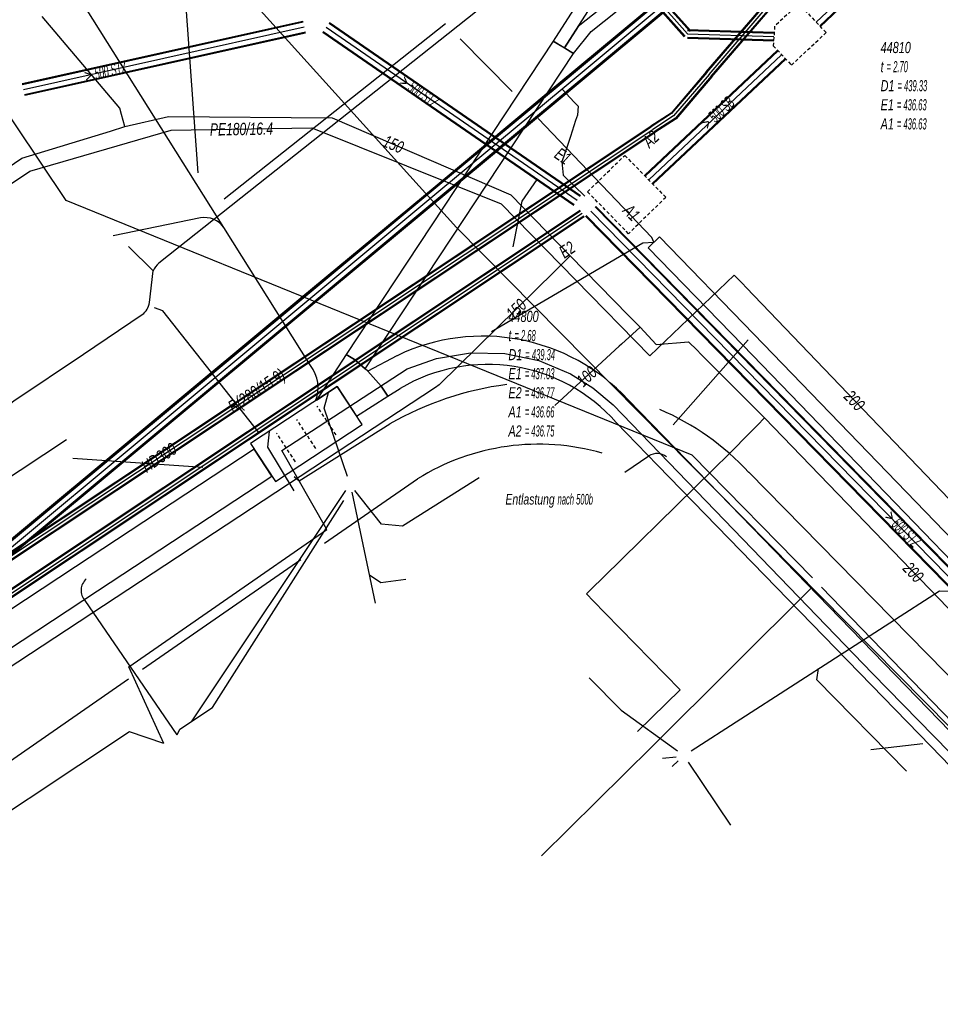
# Model space of a CAD drawing. Header units: metres. Extents: x 2695563 to 2696938, y 1260544 to 1262032.
# Tile 133 of 256: x 2695963 to 2696005, y 1261366 to 1261411. Entities that reach past the tile are written whole.
import ezdxf

# ---------------------------------------------------------------- set-up
doc = ezdxf.new("R2010")
doc.units = ezdxf.units.M
doc.linetypes.add('AUSGEZOGEN', pattern=[0])
doc.linetypes.add('STRICHLINIE2_S3', pattern=[0.25, 0.15, -0.1])
for name, color, linetype in [('AW_LK_ Haltung Text', 7, 'AUSGEZOGEN'), ('AW_LK_Ein-Auslauftext', 24, 'AUSGEZOGEN'), ('AW_LK_Haltung', 24, 'AUSGEZOGEN'), ('AW_LK_Normschacht Text', 24, 'AUSGEZOGEN'), ('AW_LK_Schacht Detaillinie', 24, 'AUSGEZOGEN'), ('AW_LK_Schacht Detailpolygon', 24, 'AUSGEZOGEN'), ('EW_LK_Bauwerk_FL_Linie_Punkt', 1, 'AUSGEZOGEN'), ('EW_LK_Trasseabs', 1, 'AUSGEZOGEN'), ('EW_LK_Trasserand', 1, 'AUSGEZOGEN'), ('FM_LK_SW_TRASSEKANTE', 94, 'AUSGEZOGEN'), ('GA_LK_Leitung', 32, 'AUSGEZOGEN'), ('GA_LK_Leitung_Text', 32, 'AUSGEZOGEN'), ('TV_LK_LEITUNG', 92, 'AUSGEZOGEN'), ('WA_LK_Leitung', 171, 'AUSGEZOGEN'), ('WA_LK_Leitung_Text', 171, 'AUSGEZOGEN')]:
    doc.layers.add(name, color=color, linetype=linetype)
doc.styles.add('ARIAL', font='arial.ttf')
pattern_1 = [(0, (2708005, 1273150), (6075, 6075), [6075, -6075]), (90, (2708005, 1273150), (-6075, 6075), [6075, -6075])]

# ---------------------------------------------------------------- blocks, each defined once
blk = doc.blocks.new('COMPLEXOBJECT_1763')
at = {"layer": 'EW_LK_Trasserand', "color": 1, "linetype": 'AUSGEZOGEN', "transparency": 33554687}
for points in [[(5979.125, 11395.927), (5977.813, 11395.221), (5978.413, 11394.557)], [(5978.413, 11394.557), (5978.716, 11394.098), (5979.267, 11394.447)], [(5989.03, 11392.907), (5990.895, 11390.988), (6003.241, 11378.282), (6008.597, 11372.77), (6016.5, 11364.636), (6017.289, 11365.403), (6009.409, 11373.513), (6004.104, 11378.972), (5991.687, 11391.752), (5989.564, 11393.937)]]:
    blk.add_lwpolyline(points, dxfattribs=at)
for centre, radius, start, end in [((5982.998, 11387.867), 8.942, 42.7501, 115.6642), ((5983.219, 11387.783), 7.748, 41.4037, 120.6685)]:
    blk.add_arc(centre, radius, start, end, dxfattribs=at)
blk = doc.blocks.new('COMPLEXOBJECT_1800')
at = {"layer": 'EW_LK_Trasserand', "color": 1, "linetype": 'AUSGEZOGEN', "transparency": 33554687}
blk.add_line((5986.69, 11409.828), (5989.866, 11414.765), dxfattribs=at)
for points in [[(5990.303, 11415.301), (5990.786, 11415.792), (6001.26, 11425.406), (6000.854, 11425.848), (5990.369, 11416.224), (5989.856, 11415.702)], [(5989.378, 11415.116), (5986.178, 11410.14), (5986.69, 11409.828)]]:
    blk.add_lwpolyline(points, dxfattribs=at)
for centre, radius, start, end in [((5992.493, 11413.063), 3.731, 134.9795, 146.6122), ((5992.739, 11412.869), 3.442, 135.0436, 146.5758)]:
    blk.add_arc(centre, radius, start, end, dxfattribs=at)
blk = doc.blocks.new('COMPLEXOBJECT_1988')
at = {"layer": 'EW_LK_Trasseabs', "color": 1, "linetype": 'AUSGEZOGEN', "transparency": 33554687}
blk.add_line((5967.942, 11398.329), (5968.105, 11399.76), dxfattribs=at)
blk.add_lwpolyline([(5950.127, 11381.469), (5951.342, 11382.407), (5957.797, 11389.591), (5961.31, 11393.492), (5961.816, 11393.882), (5964.964, 11395.999), (5967.617, 11397.787)], dxfattribs=at)
blk.add_arc((5967.144, 11398.439), 0.805, 305.9539, 352.1497, dxfattribs=at)
blk = doc.blocks.new('COMPLEXOBJECT_2319')
at = {"layer": 'EW_LK_Trasseabs', "color": 1, "linetype": 'AUSGEZOGEN', "transparency": 33554687}
blk.add_line((5974.699, 11390.272), (5978.803, 11392.843), dxfattribs=at)
blk.add_arc((5985.837, 11380.687), 14.044, 97.1856, 120.0552, dxfattribs=at)
blk = doc.blocks.new('COMPLEXOBJECT_2320')
at = {"layer": 'EW_LK_Trasseabs', "color": 1, "linetype": 'AUSGEZOGEN', "transparency": 33554687}
blk.add_line((5975.853, 11387.459), (5980.05, 11390.364), dxfattribs=at)
blk.add_arc((5985.52, 11381.572), 10.355, 73.8689, 121.8875, dxfattribs=at)
blk = doc.blocks.new('COMPLEXOBJECT_2344')
at = {"layer": 'EW_LK_Trasseabs', "color": 1, "linetype": 'AUSGEZOGEN', "transparency": 33554687}
blk.add_line((5969.192, 11378.805), (5965.034, 11384.862), dxfattribs=at)
blk.add_arc((5965.529, 11385.327), 0.679, 130.495, 223.2035, dxfattribs=at)
blk = doc.blocks.new('COMPLEXOBJECT_2385')
at = {"layer": 'EW_LK_Trasseabs', "color": 1, "linetype": 'AUSGEZOGEN', "transparency": 33554687}
blk.add_line((5975.224, 11395.48), (5971.299, 11401.724), dxfattribs=at)
blk.add_arc((5973.929, 11394.488), 1.631, 338.5535, 37.4338, dxfattribs=at)
blk = doc.blocks.new('COMPLEXOBJECT_2497')
at = {"layer": 'EW_LK_Trasseabs', "color": 1, "linetype": 'AUSGEZOGEN', "transparency": 33554687}
blk.add_line((5968.105, 11399.76), (5966.998, 11400.863), dxfattribs=at)
blk.add_lwpolyline([(6000.853, 11425.847), (5989.648, 11416.981), (5968.371, 11400.099)], dxfattribs=at)
blk.add_arc((5968.932, 11399.385), 0.908, 128.1599, 155.6003, dxfattribs=at)

msp = doc.modelspace()

# ---------------------------------------------------------------- hatches: boundary and pattern name
at = {"layer": 'EW_LK_Bauwerk_FL_Linie_Punkt', "lineweight": 18, "transparency": 33554687}
h = msp.add_hatch(dxfattribs=at)
h.set_pattern_fill('MUSTER', color=1, scale=4050, style=0, pattern_type=2)
h.set_pattern_definition([(0, (2703955, 1269100), (4050, 4050), [4050, -4050]), (90, (2703955, 1269100), (-4050, 4050), [4050, -4050])])
h.paths.add_polyline_path([(2695974.599, 1261390.051), (2695978.524, 1261392.636), (2695977.397, 1261394.348), (2695973.471, 1261391.763)], flags=0)
at = {"layer": 'EW_LK_Trasserand', "lineweight": 18, "transparency": 33554687}
h = msp.add_hatch(dxfattribs=at)
h.set_pattern_fill('MUSTER', color=1, scale=6075, style=0, pattern_type=2)
h.set_pattern_definition(pattern_1)
h.paths.add_polyline_path([(2695987.66, 1261409.638), (2695990.836, 1261414.575), (2695990.848, 1261414.594), (2695990.861, 1261414.612), (2695990.873, 1261414.631), (2695990.886, 1261414.649), (2695990.899, 1261414.667), (2695990.912, 1261414.685), (2695990.925, 1261414.704), (2695990.938, 1261414.722), (2695990.952, 1261414.74), (2695990.965, 1261414.757), (2695990.979, 1261414.775), (2695990.992, 1261414.793), (2695991.006, 1261414.81), (2695991.02, 1261414.828), (2695991.034, 1261414.845), (2695991.048, 1261414.863), (2695991.062, 1261414.88), (2695991.077, 1261414.897), (2695991.091, 1261414.914), (2695991.106, 1261414.931), (2695991.12, 1261414.948), (2695991.135, 1261414.965), (2695991.15, 1261414.981), (2695991.165, 1261414.998), (2695991.18, 1261415.014), (2695991.195, 1261415.031), (2695991.211, 1261415.047), (2695991.226, 1261415.063), (2695991.242, 1261415.079), (2695991.257, 1261415.095), (2695991.273, 1261415.111), (2695991.756, 1261415.602), (2696002.23, 1261425.216), (2696001.824, 1261425.658), (2695991.339, 1261416.034), (2695990.826, 1261415.512), (2695990.809, 1261415.495), (2695990.792, 1261415.477), (2695990.775, 1261415.46), (2695990.758, 1261415.442), (2695990.741, 1261415.424), (2695990.724, 1261415.406), (2695990.708, 1261415.388), (2695990.691, 1261415.37), (2695990.675, 1261415.352), (2695990.659, 1261415.334), (2695990.643, 1261415.315), (2695990.627, 1261415.297), (2695990.611, 1261415.278), (2695990.595, 1261415.259), (2695990.58, 1261415.241), (2695990.564, 1261415.222), (2695990.549, 1261415.203), (2695990.534, 1261415.183), (2695990.519, 1261415.164), (2695990.504, 1261415.145), (2695990.489, 1261415.125), (2695990.474, 1261415.106), (2695990.46, 1261415.086), (2695990.445, 1261415.067), (2695990.431, 1261415.047), (2695990.417, 1261415.027), (2695990.403, 1261415.007), (2695990.389, 1261414.987), (2695990.375, 1261414.967), (2695990.362, 1261414.946), (2695990.348, 1261414.926), (2695987.148, 1261409.95)], flags=0)
h = msp.add_hatch(dxfattribs=at)
h.set_pattern_fill('MUSTER', color=1, scale=6075, style=0, pattern_type=2)
h.set_pattern_definition(pattern_1)
h.paths.add_polyline_path([(2695988.068, 1261409.384), (2695988.865, 1261410.378), (2695991.22, 1261412.264), (2695994.923, 1261415.12), (2695998.123, 1261417.97), (2695997.648, 1261418.468), (2695994.506, 1261415.468), (2695993.332, 1261414.609), (2695988.285, 1261410.609), (2695987.66, 1261409.638)], flags=0)
h = msp.add_hatch(dxfattribs=at)
h.set_pattern_fill('MUSTER', color=1, scale=6075, style=0, pattern_type=2)
h.set_pattern_definition(pattern_1)
h.paths.add_polyline_path([(2695978.658, 1261395.142), (2695988.068, 1261409.384), (2695987.148, 1261409.95), (2695977.796, 1261395.797), (2695978.181, 1261395.563)], flags=0)
h = msp.add_hatch(dxfattribs=at)
h.set_pattern_fill('MUSTER', color=1, scale=6075, style=0, pattern_type=2)
h.set_pattern_definition(pattern_1)
h.paths.add_polyline_path([(2696021.835, 1261370.2), (2696021.291, 1261370.729), (2696013.86, 1261378.448), (2695996.219, 1261396.704), (2695991.948, 1261401.104), (2695991.446, 1261400.616), (2695995.716, 1261396.217), (2696013.356, 1261377.962), (2696020.794, 1261370.235), (2696021.347, 1261369.698)], flags=0)
h = msp.add_hatch(dxfattribs=at)
h.set_pattern_fill('MUSTER', color=1, scale=6075, style=0, pattern_type=2)
h.set_pattern_definition(pattern_1)
h.paths.add_polyline_path([(2695979.383, 1261394.367), (2695979.686, 1261393.908), (2695980.237, 1261394.257), (2695980.538, 1261394.427), (2695980.847, 1261394.583), (2695981.162, 1261394.725), (2695981.483, 1261394.853), (2695981.81, 1261394.966), (2695982.141, 1261395.065), (2695982.476, 1261395.149), (2695982.815, 1261395.218), (2695983.157, 1261395.272), (2695983.5, 1261395.31), (2695983.845, 1261395.333), (2695984.191, 1261395.341), (2695984.536, 1261395.333), (2695984.881, 1261395.31), (2695985.225, 1261395.271), (2695985.566, 1261395.217), (2695985.905, 1261395.148), (2695986.241, 1261395.064), (2695986.572, 1261394.965), (2695986.898, 1261394.851), (2695987.219, 1261394.723), (2695987.534, 1261394.581), (2695987.843, 1261394.425), (2695988.144, 1261394.255), (2695988.437, 1261394.072), (2695988.722, 1261393.876), (2695988.998, 1261393.667), (2695989.264, 1261393.447), (2695989.52, 1261393.215), (2695989.766, 1261392.971), (2695990, 1261392.717), (2695991.865, 1261390.798), (2696004.211, 1261378.092), (2696009.567, 1261372.58), (2696017.47, 1261364.446), (2696018.259, 1261365.213), (2696010.379, 1261373.323), (2696005.074, 1261378.782), (2695992.657, 1261391.562), (2695990.534, 1261393.747), (2695990.279, 1261394.011), (2695990.014, 1261394.265), (2695989.739, 1261394.508), (2695989.453, 1261394.739), (2695989.159, 1261394.958), (2695988.856, 1261395.165), (2695988.544, 1261395.359), (2695988.225, 1261395.54), (2695987.899, 1261395.709), (2695987.566, 1261395.863), (2695987.227, 1261396.004), (2695986.883, 1261396.131), (2695986.533, 1261396.243), (2695986.18, 1261396.341), (2695985.822, 1261396.425), (2695985.462, 1261396.493), (2695985.098, 1261396.547), (2695984.733, 1261396.586), (2695984.367, 1261396.61), (2695984, 1261396.619), (2695983.633, 1261396.613), (2695983.267, 1261396.592), (2695982.902, 1261396.555), (2695982.538, 1261396.504), (2695982.177, 1261396.438), (2695981.819, 1261396.357), (2695981.465, 1261396.262), (2695981.114, 1261396.152), (2695980.769, 1261396.027), (2695980.429, 1261395.889), (2695980.095, 1261395.737), (2695978.783, 1261395.031)], flags=0)
h = msp.add_hatch(dxfattribs=at)
h.set_pattern_fill('MUSTER', color=1, scale=6075, style=0, pattern_type=2)
h.set_pattern_definition(pattern_1)
h.paths.add_polyline_path([(2695976.465, 1261393.734), (2695977.397, 1261394.348), (2695978.268, 1261393.009), (2695979.686, 1261393.908), (2695979.383, 1261394.367), (2695978.783, 1261395.031), (2695978.181, 1261395.563), (2695977.796, 1261395.797)], flags=0)
h = msp.add_hatch(dxfattribs=at)
h.set_pattern_fill('MUSTER', color=1, scale=6075, style=0, pattern_type=2)
h.set_pattern_definition(pattern_1)
h.paths.add_polyline_path([(2695954.961, 1261377.475), (2695966.558, 1261385.113), (2695974.434, 1261390.301), (2695973.636, 1261391.512), (2695965.57, 1261386.199), (2695954.163, 1261378.686)], flags=0)

# ---------------------------------------------------------------- linework, layer by layer
at = {"layer": 'AW_LK_Haltung', "color": 255, "transparency": 33554687}
for p, q in [((2695999.038, 1261410.809), (2696014.8, 1261425.669)), ((2695985.404, 1261419.062), (2695993.221, 1261410.275)), ((2695963.22, 1261407.764), (2695975.906, 1261410.589)), ((2695976.892, 1261410.573), (2695988.234, 1261402.756)), ((2695993.221, 1261410.275), (2695997.125, 1261410.158)), ((2695991.468, 1261403.677), (2695997.473, 1261409.334)), ((2695925.95, 1261360.592), (2695988.461, 1261402.169)), ((2695988.847, 1261402.259), (2696017.957, 1261372.547))]:
    msp.add_line(p, q, dxfattribs=at)
at = {"layer": 'AW_LK_Haltung', "linetype": 'AUSGEZOGEN', "transparency": 33554687}
for p, q in [((2695999.196, 1261410.642), (2696014.958, 1261425.502)), ((2695999.209, 1261410.627), (2696014.971, 1261425.487)), ((2695999.223, 1261410.613), (2696014.985, 1261425.473)), ((2695985.256, 1261418.93), (2695993.073, 1261410.143)), ((2695985.273, 1261418.946), (2695993.09, 1261410.159)), ((2695985.291, 1261418.961), (2695993.108, 1261410.174)), ((2695985.517, 1261419.163), (2695993.334, 1261410.376)), ((2695985.535, 1261419.178), (2695993.352, 1261410.391)), ((2695985.552, 1261419.194), (2695993.369, 1261410.407)), ((2695963.161, 1261408.028), (2695975.847, 1261410.853)), ((2695963.166, 1261408.008), (2695975.852, 1261410.833)), ((2695963.17, 1261407.989), (2695975.856, 1261410.814)), ((2695977.023, 1261410.762), (2695988.365, 1261402.945)), ((2695977.034, 1261410.779), (2695988.376, 1261402.962)), ((2695977.045, 1261410.795), (2695988.387, 1261402.978)), ((2695993.226, 1261410.45), (2695997.13, 1261410.333)), ((2695993.226, 1261410.427), (2695997.13, 1261410.31)), ((2695993.227, 1261410.473), (2695997.131, 1261410.356)), ((2695963.27, 1261407.539), (2695975.956, 1261410.364)), ((2695963.274, 1261407.52), (2695975.96, 1261410.345)), ((2695963.279, 1261407.5), (2695975.965, 1261410.325)), ((2695976.739, 1261410.351), (2695988.081, 1261402.534)), ((2695976.75, 1261410.367), (2695988.092, 1261402.55)), ((2695976.761, 1261410.384), (2695988.103, 1261402.567)), ((2695993.215, 1261410.077), (2695997.119, 1261409.96)), ((2695993.216, 1261410.123), (2695997.12, 1261410.006)), ((2695993.216, 1261410.1), (2695997.12, 1261409.983)), ((2695991.283, 1261403.874), (2695997.288, 1261409.531)), ((2695991.297, 1261403.859), (2695997.302, 1261409.516)), ((2695991.31, 1261403.844), (2695997.315, 1261409.501)), ((2695991.626, 1261403.51), (2695997.631, 1261409.167)), ((2695991.639, 1261403.495), (2695997.644, 1261409.152)), ((2695991.653, 1261403.48), (2695997.658, 1261409.137)), ((2695989.047, 1261402.455), (2696018.157, 1261372.743)), ((2695989.061, 1261402.469), (2696018.171, 1261372.757)), ((2695989.076, 1261402.483), (2696018.186, 1261372.771)), ((2695925.856, 1261360.733), (2695988.367, 1261402.31)), ((2695925.867, 1261360.717), (2695988.378, 1261402.294)), ((2695925.878, 1261360.7), (2695988.389, 1261402.277)), ((2695926.022, 1261360.484), (2695988.533, 1261402.061)), ((2695926.033, 1261360.467), (2695988.544, 1261402.044)), ((2695926.044, 1261360.451), (2695988.555, 1261402.028)), ((2695988.618, 1261402.035), (2696017.728, 1261372.323)), ((2695988.633, 1261402.049), (2696017.743, 1261372.337)), ((2695988.647, 1261402.063), (2696017.757, 1261372.351))]:
    msp.add_line(p, q, dxfattribs=at)
at = {"layer": 'AW_LK_Haltung', "color": 24, "linetype": 'AUSGEZOGEN', "transparency": 33554687}
for p, q in [((2695965.456, 1261391.115), (2695971.328, 1261390.696)), ((2695970.81, 1261379.201), (2695977.785, 1261389.645)), ((2695979.118, 1261384.553), (2695978.064, 1261389.573)), ((2695992.085, 1261377.554), (2695992.707, 1261377.623)), ((2695992.523, 1261377.174), (2695992.796, 1261377.437)), ((2695995.175, 1261374.525), (2695993.268, 1261377.37))]:
    msp.add_line(p, q, dxfattribs=at)
for points in [[(2695985.341, 1261400.653), (2695985.743, 1261402.714), (2695986.423, 1261403.701)], [(2695977.863, 1261390.278), (2695976.81, 1261393.369), (2695977.005, 1261394.07)], [(2695975.444, 1261389.632), (2695974.256, 1261391.61), (2695974.342, 1261392.314)], [(2695983.81, 1261390.212), (2695980.343, 1261388.041), (2695979.399, 1261388.129), (2695978.192, 1261389.642)], [(2695980.5, 1261385.627), (2695979.359, 1261385.474), (2695978.854, 1261385.824)], [(2695993.393, 1261377.895), (2696004.598, 1261385.111), (2696005.243, 1261385.099)], [(2696003.117, 1261376.972), (2695999.068, 1261381.091), (2695999.142, 1261381.61)], [(2695988.78, 1261381.19), (2695990.217, 1261379.718), (2695992.768, 1261377.886)]]:
    msp.add_lwpolyline(points, dxfattribs=at)
at = {"layer": 'AW_LK_Schacht Detaillinie', "color": 24, "linetype": 'STRICHLINIE2_S3', "transparency": 33554687}
for p, q in [((2695988.704, 1261403.143), (2695990.385, 1261404.786)), ((2695990.385, 1261404.786), (2695992.237, 1261402.89)), ((2695990.556, 1261401.248), (2695988.704, 1261403.143)), ((2695992.237, 1261402.89), (2695990.556, 1261401.248))]:
    msp.add_line(p, q, dxfattribs=at)
at = {"layer": 'AW_LK_Schacht Detailpolygon', "color": 24, "linetype": 'STRICHLINIE2_S3', "transparency": 33554687}
msp.add_lwpolyline([(2695998.249, 1261411.646), (2695997.157, 1261410.617), (2695997.096, 1261409.735), (2695997.918, 1261408.861), (2695999.483, 1261410.336), (2695998.249, 1261411.646)], close=True, dxfattribs=at)
at = {"layer": 'EW_LK_Bauwerk_FL_Linie_Punkt', "color": 1, "linetype": 'STRICHLINIE2_S3', "transparency": 33554687}
for p, q in [((2695977.343, 1261392.157), (2695976.49, 1261393.452)), ((2695976.424, 1261391.552), (2695975.572, 1261392.847)), ((2695975.505, 1261390.947), (2695974.653, 1261392.242))]:
    msp.add_line(p, q, dxfattribs=at)
at = {"layer": 'EW_LK_Bauwerk_FL_Linie_Punkt', "color": 1, "linetype": 'AUSGEZOGEN', "transparency": 33554687}
msp.add_lwpolyline([(2695974.599, 1261390.051), (2695978.524, 1261392.636), (2695977.397, 1261394.348), (2695973.471, 1261391.763), (2695974.599, 1261390.051)], close=True, dxfattribs=at)
at = {"layer": 'EW_LK_Trasseabs', "color": 1, "linetype": 'AUSGEZOGEN', "transparency": 33554687}
for p, q in [((2695971.11, 1261404.001), (2695970.39, 1261414.084)), ((2695972.28, 1261402.819), (2695982.285, 1261410.747)), ((2695985.3, 1261407.665), (2695982.951, 1261410.052)), ((2695971.215, 1261401.963), (2695967.27, 1261401.147)), ((2695992.565, 1261392.607), (2695995.968, 1261396.46)), ((2695952.421, 1261383.508), (2695965.166, 1261391.957)), ((2695990.394, 1261390.476), (2695991.468, 1261391.207)), ((2696040.215, 1261345.407), (2695995.988, 1261390.468)), ((2695975.448, 1261390.287), (2695975.669, 1261390.082)), ((2695971.761, 1261379.839), (2695977.696, 1261389.195)), ((2695968.596, 1261381.575), (2695975.75, 1261386.527)), ((2695957.653, 1261374.002), (2695967.969, 1261381.141)), ((2696001.505, 1261377.95), (2696003.854, 1261378.226))]:
    msp.add_line(p, q, dxfattribs=at)
for points in [[(2695972.269, 1261401.534), (2695963.265, 1261415.859), (2695962.614, 1261416.822), (2695957.399, 1261422.672)], [(2695991.697, 1261400.86), (2695991.608, 1261401.073), (2695986.474, 1261406.448)], [(2695984.362, 1261396.826), (2695991.199, 1261400.839), (2695991.697, 1261400.86)], [(2695973.855, 1261392.263), (2695969.513, 1261397.766), (2695969.136, 1261397.892)], [(2695970.162, 1261378.615), (2695970.279, 1261378.862), (2695971.761, 1261379.839)]]:
    msp.add_lwpolyline(points, dxfattribs=at)
for centre, radius, start, end in [((2695971.392, 1261400.889), 1.089, 36.3395, 99.3658), ((2695987.379, 1261382.534), 11.707, 42.6614, 66.9), ((2695991.844, 1261390.625), 0.693, 52.0205, 122.8392)]:
    msp.add_arc(centre, radius, start, end, dxfattribs=at)
at = {"layer": 'EW_LK_Trasserand', "color": 1, "linetype": 'AUSGEZOGEN', "transparency": 33554687}
for points in [[(2695988.068, 1261409.384), (2695988.865, 1261410.378), (2695991.22, 1261412.264), (2695994.923, 1261415.12), (2695998.123, 1261417.97), (2695997.648, 1261418.468), (2695994.506, 1261415.468), (2695993.332, 1261414.609), (2695988.285, 1261410.609), (2695987.66, 1261409.638), (2695988.068, 1261409.384)], [(2695978.658, 1261395.142), (2695988.068, 1261409.384), (2695987.148, 1261409.95), (2695977.796, 1261395.797), (2695978.181, 1261395.563), (2695978.658, 1261395.142)], [(2696021.835, 1261370.2), (2696021.291, 1261370.729), (2696013.86, 1261378.448), (2695996.219, 1261396.704), (2695991.948, 1261401.104), (2695991.446, 1261400.616), (2695995.716, 1261396.217), (2696013.356, 1261377.962), (2696020.794, 1261370.235), (2696021.347, 1261369.698), (2696021.835, 1261370.2)], [(2695976.465, 1261393.734), (2695977.397, 1261394.348), (2695978.268, 1261393.009), (2695979.686, 1261393.908), (2695979.383, 1261394.367), (2695978.783, 1261395.031), (2695978.181, 1261395.563), (2695977.796, 1261395.797), (2695976.465, 1261393.734)], [(2695954.961, 1261377.475), (2695966.558, 1261385.113), (2695974.434, 1261390.301), (2695973.636, 1261391.512), (2695965.57, 1261386.199), (2695954.163, 1261378.686), (2695954.961, 1261377.475)]]:
    msp.add_lwpolyline(points, close=True, dxfattribs=at)
at = {"layer": 'FM_LK_SW_TRASSEKANTE', "color": 94, "linetype": 'AUSGEZOGEN', "transparency": 33554687}
msp.add_line((2695999.278, 1261385.274), (2696023.55, 1261360.186), dxfattribs=at)
for points in [[(2695998.86, 1261385.704), (2695993.437, 1261391.236), (2695965.141, 1261402.745), (2695957.1, 1261414.75), (2695954.393, 1261418.963), (2695937.82, 1261443.97)], [(2695986.62, 1261373.14), (2695991.629, 1261378.078), (2695998.857, 1261385.279)]]:
    msp.add_lwpolyline(points, dxfattribs=at)
at = {"layer": 'GA_LK_Leitung', "linetype": 'AUSGEZOGEN', "transparency": 33554687}
for p, q in [((2695994.067, 1261408.552), (2696004.524, 1261420.744)), ((2695994.081, 1261408.54), (2696004.537, 1261420.73)), ((2695994.095, 1261408.527), (2696004.55, 1261420.716)), ((2695994.295, 1261408.357), (2696004.73, 1261420.524)), ((2695994.309, 1261408.344), (2696004.743, 1261420.51)), ((2695994.323, 1261408.332), (2696004.756, 1261420.496)), ((2695994.067, 1261408.552), (2695992.478, 1261406.698)), ((2695994.081, 1261408.54), (2695992.49, 1261406.684)), ((2695994.095, 1261408.527), (2695992.503, 1261406.67)), ((2695994.295, 1261408.357), (2695992.677, 1261406.47)), ((2695994.309, 1261408.344), (2695992.69, 1261406.456)), ((2695994.323, 1261408.332), (2695992.702, 1261406.442)), ((2695992.478, 1261406.698), (2695991.558, 1261406.102)), ((2695992.49, 1261406.684), (2695991.568, 1261406.086)), ((2695992.503, 1261406.67), (2695991.579, 1261406.07)), ((2695992.677, 1261406.47), (2695991.721, 1261405.85)), ((2695992.69, 1261406.456), (2695991.732, 1261405.834)), ((2695992.702, 1261406.442), (2695991.742, 1261405.818)), ((2695945.759, 1261375.674), (2695991.557, 1261406.101)), ((2695945.769, 1261375.658), (2695991.567, 1261406.085)), ((2695945.779, 1261375.642), (2695991.577, 1261406.069)), ((2695945.925, 1261375.424), (2695991.723, 1261405.851)), ((2695945.935, 1261375.408), (2695991.733, 1261405.835)), ((2695945.945, 1261375.392), (2695991.743, 1261405.819))]:
    msp.add_line(p, q, dxfattribs=at)
at = {"layer": 'GA_LK_Leitung', "color": 255, "linetype": 'AUSGEZOGEN', "transparency": 33554687}
for p, q in [((2695994.195, 1261408.442), (2696004.64, 1261420.62)), ((2695994.195, 1261408.442), (2695992.59, 1261406.57)), ((2695992.59, 1261406.57), (2695991.65, 1261405.96)), ((2695945.852, 1261375.533), (2695991.65, 1261405.96))]:
    msp.add_line(p, q, dxfattribs=at)
at = {"layer": 'GA_LK_Leitung', "color": 32, "linetype": 'AUSGEZOGEN', "transparency": 33554687}
for points in [[(2695800.392, 1261360.316), (2695818.038, 1261364.006), (2695822.044, 1261364.861), (2695835.45, 1261367.629), (2695853.887, 1261371.559), (2695887.563, 1261378.677), (2695916.357, 1261384.81), (2695936.263, 1261388.959), (2695946.214, 1261392.499), (2695963.5, 1261404.076), (2695969.89, 1261405.928), (2695976.248, 1261406.029), (2695984.804, 1261402.593), (2695991.519, 1261395.725), (2695995.33, 1261399.381), (2695995.607, 1261399.093), (2695995.704, 1261398.992)], [(2696026.174, 1261367.238), (2696025.921, 1261367.501), (2696023.199, 1261370.338), (2696022.666, 1261370.893), (2696022.32, 1261371.254), (2695995.877, 1261398.811), (2695995.704, 1261398.992)]]:
    msp.add_lwpolyline(points, dxfattribs=at)
at = {"layer": 'TV_LK_LEITUNG', "color": 92, "linetype": 'AUSGEZOGEN', "transparency": 33554687}
for points in [[(2695954.521, 1261432.817), (2695982.78, 1261401.523), (2696040.347, 1261343.241), (2696043.85, 1261339.695), (2696045.936, 1261332.298), (2696055.988, 1261322.246), (2696059.781, 1261323.763), (2696065.092, 1261322.246), (2696142.093, 1261264.021), (2696182.3, 1261233.107), (2696188.748, 1261226.788), (2696191.783, 1261223.814), (2696284.336, 1261154.968), (2696287.921, 1261155.02)], [(2695976.882, 1261392.756), (2695980.551, 1261395.144), (2695981.874, 1261395.616), (2695983.414, 1261395.873), (2695984.974, 1261395.839), (2695986.501, 1261395.516), (2695987.941, 1261394.914), (2695988.95, 1261394.28), (2695989.859, 1261393.51), (2696001.572, 1261381.376), (2696017.554, 1261365.052), (2696039.827, 1261341.512)], [(2695969.566, 1261378.221), (2695967.973, 1261381.685), (2695976.932, 1261387.882), (2695974.891, 1261391.46), (2695976.882, 1261392.756)], [(2695969.566, 1261378.221), (2695968.013, 1261378.751), (2695958.879, 1261372.686), (2695951.307, 1261367.153), (2695936.589, 1261357.863), (2695937.363, 1261356.697)]]:
    msp.add_lwpolyline(points, dxfattribs=at)
at = {"layer": 'WA_LK_Leitung', "linetype": 'AUSGEZOGEN', "transparency": 33554687}
for p, q in [((2696022.011, 1261436.904), (2695987.38, 1261407.996)), ((2696022.029, 1261436.878), (2695987.4, 1261407.972)), ((2696022.047, 1261436.852), (2695987.42, 1261407.948)), ((2696022.293, 1261436.488), (2695987.7, 1261407.612)), ((2696022.311, 1261436.462), (2695987.72, 1261407.588)), ((2696022.329, 1261436.436), (2695987.74, 1261407.564)), ((2695987.38, 1261407.996), (2695981.812, 1261403.365)), ((2695987.4, 1261407.972), (2695981.832, 1261403.341)), ((2695987.42, 1261407.948), (2695981.852, 1261403.317)), ((2695987.7, 1261407.612), (2695982.132, 1261402.981)), ((2695987.72, 1261407.588), (2695982.152, 1261402.957)), ((2695987.74, 1261407.564), (2695982.172, 1261402.933)), ((2695981.812, 1261403.365), (2695975.757, 1261398.328)), ((2695981.832, 1261403.341), (2695975.777, 1261398.304)), ((2695981.852, 1261403.317), (2695975.797, 1261398.28)), ((2695982.132, 1261402.981), (2695976.077, 1261397.944)), ((2695982.152, 1261402.957), (2695976.097, 1261397.92)), ((2695982.172, 1261402.933), (2695976.117, 1261397.896)), ((2695975.757, 1261398.328), (2695953.452, 1261379.776)), ((2695975.777, 1261398.304), (2695953.471, 1261379.751)), ((2695975.797, 1261398.28), (2695953.489, 1261379.726)), ((2695976.077, 1261397.944), (2695953.751, 1261379.374)), ((2695976.097, 1261397.92), (2695953.769, 1261379.349)), ((2695976.117, 1261397.896), (2695953.788, 1261379.324))]:
    msp.add_line(p, q, dxfattribs=at)
at = {"layer": 'WA_LK_Leitung', "color": 255, "linetype": 'AUSGEZOGEN', "transparency": 33554687}
for p, q in [((2696022.17, 1261436.67), (2695987.56, 1261407.78)), ((2695987.56, 1261407.78), (2695981.992, 1261403.149)), ((2695981.992, 1261403.149), (2695975.937, 1261398.112)), ((2695975.937, 1261398.112), (2695953.62, 1261379.55))]:
    msp.add_line(p, q, dxfattribs=at)
at = {"layer": 'WA_LK_Leitung', "color": 7, "linetype": 'AUSGEZOGEN', "transparency": 33554687}
for points in [[(2695967.803, 1261406.084), (2695967.655, 1261406.635), (2695967.577, 1261406.924), (2695964.07, 1261411.056)], [(2695987.56, 1261407.78), (2695988.103, 1261407.192), (2695988.274, 1261407.007), (2695988.243, 1261406.608), (2695988.162, 1261406.358), (2695987.927, 1261405.634), (2695987.779, 1261405.179), (2695987.538, 1261404.49), (2695987.596, 1261403.898), (2695988.583, 1261402.948)], [(2695967.803, 1261406.084), (2695969.765, 1261406.539), (2695977.16, 1261406.483), (2695985.244, 1261403.009), (2695987.919, 1261400.243)], [(2695781.007, 1261356.667), (2695790.243, 1261358.632), (2695794.076, 1261359.483), (2695798.651, 1261360.449), (2695818.405, 1261364.614), (2695822.281, 1261365.449), (2695834.766, 1261368.271), (2695854.245, 1261372.205), (2695858.672, 1261373.143), (2695868.6, 1261375.283), (2695885.597, 1261378.819), (2695910.29, 1261384.023), (2695916.731, 1261385.406), (2695936.187, 1261389.481), (2695946.088, 1261393.037), (2695963.14, 1261404.657), (2695967.152, 1261405.885), (2695967.803, 1261406.084)], [(2695987.919, 1261400.243), (2695987.228, 1261399.562), (2695982.006, 1261394.418)], [(2695987.919, 1261400.243), (2695990.553, 1261397.559), (2695991.075, 1261397.028), (2695991.806, 1261396.246), (2695993.267, 1261396.358), (2695993.656, 1261395.983)], [(2695991.075, 1261397.028), (2695990.237, 1261396.255), (2695990.134, 1261396.161), (2695987.603, 1261393.828), (2695987.232, 1261393.486)], [(2695993.656, 1261395.983), (2695993.825, 1261395.813), (2695996.7, 1261392.93), (2696019.884, 1261368.893), (2696020.618, 1261368.133), (2696020.871, 1261367.87), (2696023.183, 1261365.473), (2696023.394, 1261365.255), (2696024.125, 1261364.504), (2696046.39, 1261341.667), (2696049.872, 1261338.133)], [(2695982.006, 1261394.418), (2695981.83, 1261394.303), (2695937.97, 1261365.473), (2695936.909, 1261364.775)], [(2695993.558, 1261389.788), (2695995.144, 1261391.345), (2695996.016, 1261392.234), (2695996.378, 1261392.602), (2695996.7, 1261392.93)], [(2695993.558, 1261389.788), (2695989.441, 1261385.746), (2695988.867, 1261385.183), (2695988.653, 1261384.973)], [(2695988.653, 1261384.973), (2695988.97, 1261384.65), (2695989.499, 1261384.109), (2695992.896, 1261380.643), (2695990.963, 1261378.763)]]:
    msp.add_lwpolyline(points, dxfattribs=at)

# ---------------------------------------------------------------- block references
at = {"layer": 'EW_LK_Trasseabs', "color": 1, "linetype": 'AUSGEZOGEN', "lineweight": -3, "transparency": 33554687}
for name in ['COMPLEXOBJECT_2497', 'COMPLEXOBJECT_2385', 'COMPLEXOBJECT_1988', 'COMPLEXOBJECT_2319', 'COMPLEXOBJECT_2320', 'COMPLEXOBJECT_2344']:
    msp.add_blockref(name, (2690000.97, 1249999.81), dxfattribs=at)
at = {"layer": 'EW_LK_Trasserand', "color": 1, "linetype": 'AUSGEZOGEN', "lineweight": -3, "transparency": 33554687}
for name in ['COMPLEXOBJECT_1800', 'COMPLEXOBJECT_1763']:
    msp.add_blockref(name, (2690000.97, 1249999.81), dxfattribs=at)

# ---------------------------------------------------------------- texts
at = {"layer": 'AW_LK_ Haltung Text', "color": 24, "transparency": 33554687, "char_height": 0.55705, "attachment_point": 5, "style": 'ARIAL'}
for s, insert, width, rotation in [('\\A1;{\\fArial|i1|b0;\\H0.557054;\\W0.700000;\\C24;> \\W0.490000;500 STZ}\\P', (2695966.921, 1261408.573), 2.75543, 12.7395), ('\\A1;{\\fArial|i1|b0;\\H0.557054;\\W0.700000;\\C24;> \\W0.490000;500 STZ}\\P', (2695981.093, 1261407.671), 2.75543, 325.4247), ('\\A1;{\\fArial|i1|b0;\\H0.557054;\\W0.700000;\\C24;> \\W0.490000;500 SB}\\P', (2695994.584, 1261406.7), 2.45674, 43.2909), ('\\A1;{\\fArial|i1|b0;\\H0.557054;\\W0.700000;\\C24;> \\W0.490000;600 STZ}\\P', (2696002.941, 1261387.911), 2.75543, 314.4348)]:
    msp.add_mtext(s, dxfattribs=dict(at, insert=insert, width=width, rotation=rotation))
at = {"layer": 'AW_LK_Ein-Auslauftext', "color": 24, "transparency": 33554687, "char_height": 0.55705, "attachment_point": 7, "style": 'ARIAL'}
for s, insert, width, rotation in [('\\A1;{\\fArial|i1|b0;\\H0.557054;\\W0.700000;\\C24;A2}\\P', (2695991.51, 1261405.091), 0.86376, 43.2909), ('\\A1;{\\fArial|i1|b0;\\H0.557054;\\W0.700000;\\C24;E1}\\P', (2695987.155, 1261404.714), 0.85544, 325.4247), ('\\A1;{\\fArial|i1|b0;\\H0.557054;\\W0.700000;\\C24;A1}\\P', (2695990.261, 1261402.245), 0.85544, 314.4132), ('\\A1;{\\fArial|i1|b0;\\H0.557054;\\W0.700000;\\C24;E2}\\P', (2695987.659, 1261400.108), 0.86376, 33.6285)]:
    msp.add_mtext(s, dxfattribs=dict(at, insert=insert, width=width, rotation=rotation))
at = {"layer": 'AW_LK_Normschacht Text', "color": 24, "transparency": 33554687, "char_height": 0.50641, "attachment_point": 1, "line_spacing_factor": 1.024096, "style": 'ARIAL'}
for s, insert, width in [('\\A1;{\\fArial|i1|b0;\\H0.506413;\\W0.694636;\\C24;44810}\\P{\\fArial|i1|b0;\\H0.505000;\\W0.694636;\\C24;t \\W0.486245;= 2.70}\\P{\\fArial|i1|b0;\\H0.505000;\\W0.694636;\\C24;D1 \\W0.486245;= 439.33}\\P{\\fArial|i1|b0;\\H0.505000;\\W0.694636;\\C24;E1 \\W0.486245;= 436.63}\\P{\\fArial|i1|b0;\\H0.505000;\\W0.694636;\\C24;A1 \\W0.486245;= 436.63}\\P', (2696001.945, 1261409.912), 2.83518), ('\\A1;{\\fArial|i1|b0;\\H0.506413;\\W0.694955;\\C24;44800}\\P{\\fArial|i1|b0;\\H0.505000;\\W0.694955;\\C24;t \\W0.486468;= 2.68}\\P{\\fArial|i1|b0;\\H0.505000;\\W0.694955;\\C24;D1 \\W0.486468;= 439.34}\\P{\\fArial|i1|b0;\\H0.505000;\\W0.694955;\\C24;E1 \\W0.486468;= 437.03}\\P{\\fArial|i1|b0;\\H0.505000;\\W0.694955;\\C24;E2 \\W0.486468;= 436.77}\\P{\\fArial|i1|b0;\\H0.505000;\\W0.694955;\\C24;A1 \\W0.486468;= 436.66}\\P{\\fArial|i1|b0;\\H0.505000;\\W0.694955;\\C24;A2 \\W0.486468;= 436.75}\\P', (2695985.129, 1261397.765), 2.83992)]:
    msp.add_mtext(s, dxfattribs=dict(at, insert=insert, width=width))
at = {"layer": 'AW_LK_Normschacht Text', "color": 24, "transparency": 33554687, "insert": (2695984.996, 1261389.18), "char_height": 0.48109, "width": 4.7436, "attachment_point": 4, "style": 'ARIAL'}
msp.add_mtext('\\A1;{\\fArial|i1|b0;\\H0.481092;\\W0.700000;\\C24;Entlastung \\W0.490000;nach 500b}\\P', dxfattribs=at)
at = {"layer": 'GA_LK_Leitung_Text', "color": 32, "transparency": 33554687, "char_height": 0.55825, "attachment_point": 5, "style": 'ARIAL'}
for s, insert, width, rotation in [('\\A1;{\\fArial|i1|b0;\\H0.558250;\\W0.700000;\\C32;PE180/16.4}\\P', (2695973.069, 1261405.973), 3.05768, 0.9099), ('\\A1;{\\fArial|i1|b0;\\H0.558250;\\W0.700000;\\C32;R(280/15.9)}\\P', (2695973.794, 1261394.09), 3.09245, 33.5988), ('\\A1;{\\fArial|i1|b0;\\H0.558250;\\W0.700000;\\C32;200}\\P', (2696000.763, 1261393.711), 1.11429, 313.8174), ('\\A1;{\\fArial|i1|b0;\\H0.558250;\\W0.700000;\\C32;HD300}\\P', (2695969.342, 1261391.132), 1.90938, 33.5988)]:
    msp.add_mtext(s, dxfattribs=dict(at, insert=insert, width=width, rotation=rotation))
at = {"layer": 'WA_LK_Leitung_Text', "color": 7, "transparency": 33554687, "char_height": 0.55426, "attachment_point": 5, "style": 'ARIAL'}
for s, insert, width, rotation in [('\\A1;{\\fArial|i1|b0;\\H0.554263;\\W0.700000;\\C7;150}\\P', (2695979.934, 1261405.285), 1.10014, 336.7449), ('\\A1;{\\fArial|i1|b0;\\H0.554263;\\W0.700000;\\C7;150}\\P', (2695985.485, 1261397.837), 1.10014, 44.568), ('\\A1;{\\fArial|i1|b0;\\H0.554263;\\W0.700000;\\C7;100}\\P', (2695988.666, 1261394.8), 1.10014, 42.6663), ('\\A1;{\\fArial|i1|b0;\\H0.554263;\\W0.700000;\\C7;200}\\P', (2696003.421, 1261385.953), 1.10633, 313.9659)]:
    msp.add_mtext(s, dxfattribs=dict(at, insert=insert, width=width, rotation=rotation))

doc.saveas('drawing.dxf')
